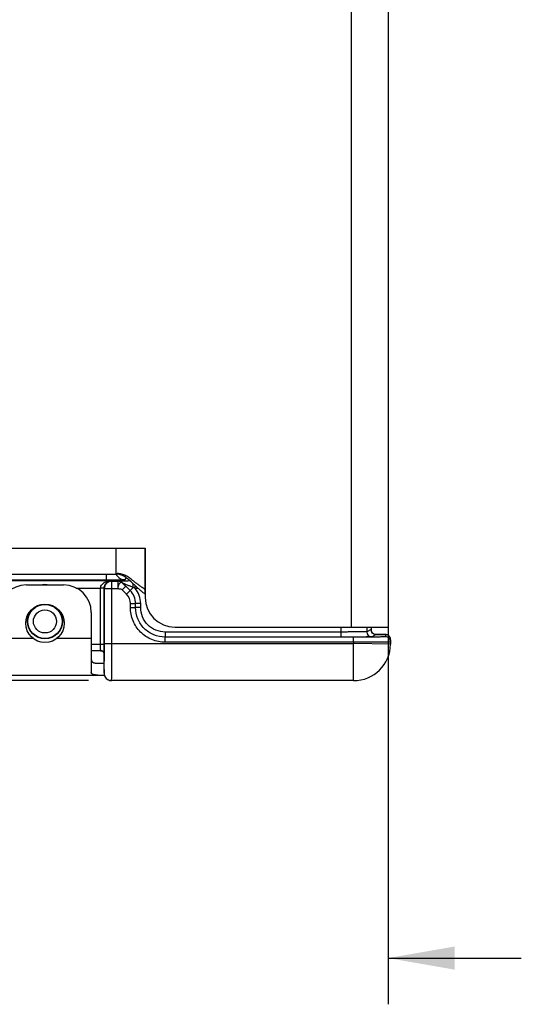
# Model space of a CAD drawing. Header units: inches. Extents: x 0 to 22, y 0 to 17.
# Tile 4 of 32: x 5.9 to 7.2, y 3.9 to 6.6. Entities that reach past the tile are written whole.
import ezdxf

# ---------------------------------------------------------------- set-up
doc = ezdxf.new("R2010")
doc.units = ezdxf.units.IN
doc.header["$LTSCALE"] = 1.21
doc.header["$MEASUREMENT"] = 0
doc.layers.get('0').update_dxf_attribs({"linetype": 'CONTINUOUS'})
for name, color, linetype in [('02___PRT_ALL_AXES', 7, 'CONTINUOUS'), ('03___PRT_ALL_CURVES', 7, 'CONTINUOUS'), ('DIMENSIONS', 7, 'CONTINUOUS'), ('FEATURES', 7, 'CONTINUOUS')]:
    doc.layers.add(name, color=color, linetype=linetype)
doc.styles.get("Standard").update_dxf_attribs({"font": 'txt', "width": 0.8})
doc.dimstyles.new('DIMSTYLE_1', dxfattribs={"dimtxt": 0.125, "dimasz": 0.18, "dimexe": 0.125, "dimexo": 0.0625, "dimgap": 0.0625, "dimtad": 0, "dimtih": 1, "dimtoh": 1, "dimzin": 4, "dimdsep": 46, "dimtxsty": 'STANDARD', "dimblk": '_FILLED', "dimblk1": '_FILLED', "dimblk2": '_FILLED', "dimcen": 0.09, "dimadec": 0, "dimazin": 0, "dimtp": 0.001, "dimtm": 0.001, "dimtfac": 1, "dimtofl": 0, "dimtmove": 0, "dimatfit": 3, "dimldrblk": '_FILLED', "dimfxl": 1, "dimtolj": 1, "dimtzin": 4, "dimarcsym": 0})

# ---------------------------------------------------------------- blocks, each defined once
blk = doc.blocks.new('_FILLED')
at = {"color": 0, "linetype": 'BYBLOCK'}
blk.add_solid([(0, 0), (-1, 0.174), (-1, -0.174)], dxfattribs=at)
blk = doc.blocks.new('*D0')
at = {"layer": 'DIMENSIONS', "color": 2, "linetype": 'CONTINUOUS'}
for p, q in [((6.0462, 8.2452), (3.0728, 8.2453)), ((3.1978, 8.2453), (3.1978, 7.1713)), ((3.1978, 5.8472), (3.1978, 6.9213)), ((3.8853, 5.8472), (3.0728, 5.8472))]:
    blk.add_line(p, q, dxfattribs=at)
at = {"layer": 'DIMENSIONS', "color": 2, "linetype": 'CONTINUOUS', "xscale": 0.18, "yscale": 0.18, "zscale": 0.18}
for p, rotation in [((3.1978, 8.2453), 90), ((3.1978, 5.8472), 269.9999045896)]:
    blk.add_blockref('_FILLED', p, dxfattribs=dict(at, rotation=rotation))
at = {"layer": 'DIMENSIONS', "color": 2, "linetype": 'CONTINUOUS', "insert": (3.1978, 7.1088), "char_height": 0.125, "width": 1.325, "attachment_point": 2, "line_spacing_factor": 0.9}
blk.add_mtext('2.398{\\Ftxt.shx;\\W1.000000;\\H0.125000; }[60.91]', dxfattribs=at)
blk = doc.blocks.new('*D1')
at = {"layer": 'DIMENSIONS', "color": 2, "linetype": 'CONTINUOUS'}
for p, q in [((3.8853, 5.8472), (3.0728, 5.8472)), ((3.1978, 5.8472), (3.1978, 5.4367)), ((3.1978, 4.7762), (3.1978, 5.1867)), ((6.0462, 4.7762), (3.0728, 4.7762))]:
    blk.add_line(p, q, dxfattribs=at)
at = {"layer": 'DIMENSIONS', "color": 2, "linetype": 'CONTINUOUS', "xscale": 0.18, "yscale": 0.18, "zscale": 0.18}
for p, rotation in [((3.1978, 5.8472), 90.0001114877), ((3.1978, 4.7762), 270)]:
    blk.add_blockref('_FILLED', p, dxfattribs=dict(at, rotation=rotation))
at = {"layer": 'DIMENSIONS', "color": 2, "linetype": 'CONTINUOUS', "insert": (3.1978, 5.3742), "char_height": 0.125, "width": 1.225, "attachment_point": 2, "line_spacing_factor": 0.9}
blk.add_mtext('1.071{\\Ftxt.shx;\\W1.000000;\\H0.125000; }[27.2]', dxfattribs=at)
blk = doc.blocks.new('*D2')
at = {"layer": 'DIMENSIONS', "color": 2, "linetype": 'CONTINUOUS'}
for p, q in [((6.8558, 6.4482), (6.8558, 3.9012)), ((5.7276, 4.8664), (5.7276, 3.9012)), ((5.7276, 4.0262), (5.3274, 4.0262)), ((6.8558, 4.0262), (7.2158, 4.0262))]:
    blk.add_line(p, q, dxfattribs=at)
at = {"layer": 'DIMENSIONS', "color": 2, "linetype": 'CONTINUOUS', "xscale": 0.18, "yscale": 0.18, "zscale": 0.18}
blk.add_blockref('_FILLED', (5.7276, 4.0262), dxfattribs=at)
at = {"layer": 'DIMENSIONS', "color": 2, "linetype": 'CONTINUOUS', "xscale": 0.18, "yscale": 0.18, "zscale": 0.18, "rotation": 180}
blk.add_blockref('_FILLED', (6.8558, 4.0262), dxfattribs=at)
at = {"layer": 'DIMENSIONS', "color": 2, "linetype": 'CONTINUOUS', "insert": (5.2649, 4.0887), "char_height": 0.125, "width": 1.325, "attachment_point": 3, "line_spacing_factor": 0.9}
blk.add_mtext('1.128{\\Ftxt.shx;\\W1.000000;\\H0.125000; }[28.66]', dxfattribs=at)
blk = doc.blocks.new('*D3')
at = {"layer": 'DIMENSIONS', "color": 2, "linetype": 'CONTINUOUS'}
for p, q in [((3.9478, 6.1391), (3.9478, 9.1202)), ((6.8628, 8.1973), (6.8628, 9.1202)), ((3.9478, 8.9952), (4.5803, 8.9952)), ((6.8628, 8.9952), (6.2303, 8.9952))]:
    blk.add_line(p, q, dxfattribs=at)
at = {"layer": 'DIMENSIONS', "color": 2, "linetype": 'CONTINUOUS', "xscale": 0.18, "yscale": 0.18, "zscale": 0.18, "rotation": 180}
blk.add_blockref('_FILLED', (3.9478, 8.9952), dxfattribs=at)
at = {"layer": 'DIMENSIONS', "color": 2, "linetype": 'CONTINUOUS', "xscale": 0.18, "yscale": 0.18, "zscale": 0.18}
blk.add_blockref('_FILLED', (6.8628, 8.9952), dxfattribs=at)
at = {"layer": 'DIMENSIONS', "color": 2, "linetype": 'CONTINUOUS', "insert": (5.4053, 9.0577), "char_height": 0.125, "width": 1.525, "attachment_point": 2, "line_spacing_factor": 0.9}
blk.add_mtext('(2.915{\\Ftxt.shx;\\W1.000000;\\H0.125000; }[74.04])', dxfattribs=at)

msp = doc.modelspace()

# ---------------------------------------------------------------- linework, layer by layer
at = {"color": 3, "linetype": 'CONTINUOUS'}
for p, q in [((6.7558, 8.1002), (6.7558, 4.9212)), ((6.8558, 8.1002), (6.8558, 4.9212)), ((4.2258, 5.1342), (6.1998, 5.1342)), ((6.1208, 5.0642), (6.1208, 5.1342)), ((6.1998, 5.1342), (6.1998, 5.0012)), ((4.2256, 5.0642), (6.1208, 5.0642)), ((6.2798, 4.9212), (6.8558, 4.9212))]:
    msp.add_line(p, q, dxfattribs=at)
at = {"color": 7, "linetype": 'CONTINUOUS'}
for p, q in [((6.0943, 5.0642), (6.0943, 5.048)), ((6.0943, 5.048), (4.2115, 5.048)), ((5.769, 5.0466), (6.1087, 5.0466)), ((6.1291, 5.0482), (6.0943, 5.048)), ((6.1087, 5.0466), (6.1094, 5.045)), ((6.1094, 5.045), (6.1254, 5.045)), ((6.1094, 4.8762), (6.1094, 5.045)), ((6.1291, 5.0446), (6.1254, 5.045)), ((6.1254, 5.045), (6.1254, 5.025)), ((6.1255, 5.045), (6.1254, 5.045)), ((6.1469, 5.0317), (6.1372, 5.0219)), ((6.1396, 5.0391), (6.1394, 5.0393)), ((6.159, 5.0198), (6.1396, 5.0392)), ((6.1396, 5.0392), (6.1396, 5.0391)), ((6.1396, 5.0391), (6.1469, 5.0317)), ((6.1443, 5.0489), (6.1492, 5.0538)), ((6.1588, 5.0197), (6.1469, 5.0317)), ((6.1723, 5.0256), (6.1723, 5.0333)), ((6.0135, 5.0266), (6.0789, 5.0266)), ((6.0889, 5.0264), (6.0789, 5.0266)), ((6.0889, 5.026), (6.0789, 5.026)), ((6.0789, 4.8742), (6.0789, 5.026)), ((6.0889, 5.026), (6.0894, 5.025)), ((6.0889, 4.8742), (6.0889, 5.026)), ((6.0894, 5.025), (6.1254, 5.025)), ((6.0894, 4.8762), (6.0894, 5.025)), ((6.1491, 5.01), (6.1372, 5.0219)), ((6.1491, 5.01), (6.1588, 5.0197)), ((6.159, 5.0198), (6.1588, 5.0197)), ((6.1671, 5.0279), (6.159, 5.0198)), ((6.1808, 5.0256), (6.1723, 5.0256)), ((6.1597, 4.9844), (6.1735, 4.9844)), ((6.1597, 4.9738), (6.1597, 4.9844)), ((6.1735, 4.9738), (6.1735, 4.9844)), ((6.1736, 4.9844), (6.1735, 4.9844)), ((6.1874, 4.9844), (6.1736, 4.9844)), ((6.1736, 4.9739), (6.1736, 4.9844)), ((6.1874, 4.9739), (6.1874, 4.9844)), ((6.1597, 4.9738), (6.1735, 4.9738)), ((6.1874, 4.9739), (6.1736, 4.9739)), ((6.7284, 4.9077), (6.2536, 4.9077)), ((6.2536, 4.9077), (6.2536, 4.8939)), ((6.7284, 4.9212), (6.7284, 4.8939)), ((6.7984, 4.9212), (6.7984, 4.9084)), ((6.8101, 4.9142), (6.7984, 4.9084)), ((6.8101, 4.9212), (6.8101, 4.9142)), ((6.8101, 4.9142), (6.8101, 4.9142)), ((6.8239, 4.9005), (6.8122, 4.8946)), ((6.8197, 4.9012), (6.8223, 4.9012)), ((6.8221, 4.9006), (6.8239, 4.9005)), ((6.8223, 4.9012), (6.8236, 4.9012)), ((6.849, 4.9007), (6.8489, 4.8946)), ((6.0889, 4.8742), (6.0538, 4.8742)), ((6.0787, 4.8577), (6.0789, 4.8742)), ((6.0887, 4.8479), (6.0889, 4.8742)), ((6.0894, 4.8762), (6.7626, 4.8762)), ((6.7626, 4.8938), (6.2535, 4.8938)), ((6.2535, 4.88), (6.2535, 4.8938)), ((6.7626, 4.88), (6.2535, 4.88)), ((6.7626, 4.88), (6.7626, 4.8938)), ((6.7708, 4.8938), (6.7626, 4.8938)), ((6.7626, 4.88), (6.7626, 4.8762)), ((6.8625, 4.8745), (6.7626, 4.8762)), ((6.7626, 4.7762), (6.7626, 4.8762)), ((6.7744, 4.894), (6.7627, 4.894)), ((6.8628, 4.8867), (6.8625, 4.8745)), ((6.0792, 4.8572), (6.0538, 4.8572)), ((6.0887, 4.8062), (6.0887, 4.8479)), ((6.0887, 4.8479), (6.0887, 4.8479)), ((6.0891, 4.8083), (6.0894, 4.8479)), ((6.0894, 4.8479), (6.0894, 4.8484)), ((6.0887, 4.7962), (6.0891, 4.8083)), ((6.0887, 4.8062), (6.0887, 4.7984)), ((6.0887, 4.8062), (6.0887, 4.8062)), ((6.0887, 4.8062), (6.0887, 4.7966)), ((6.0887, 4.7966), (6.0887, 4.7962)), ((6.1068, 4.7763), (6.1087, 4.7762)), ((6.7626, 4.7762), (6.1087, 4.7762))]:
    msp.add_line(p, q, dxfattribs=at)
for points in [[(6.8204, 4.9009), (6.8184, 4.9016), (6.8161, 4.9029), (6.8139, 4.9048), (6.8121, 4.9072), (6.8108, 4.91), (6.8102, 4.9133), (6.8101, 4.9142)], [(6.8415, 4.901), (6.8397, 4.901), (6.8377, 4.9011), (6.8355, 4.9011), (6.833, 4.9011), (6.8303, 4.9012), (6.8272, 4.9012), (6.824, 4.9012), (6.8195, 4.9012)], [(6.8222, 4.9006), (6.8223, 4.9006), (6.8222, 4.9006), (6.8217, 4.9007), (6.8204, 4.9009)], [(6.8457, 4.9009), (6.8444, 4.9009), (6.8431, 4.901), (6.8415, 4.901)], [(6.8548, 4.8994), (6.8522, 4.9003), (6.8506, 4.9006), (6.8498, 4.9007), (6.8491, 4.9008), (6.8484, 4.9008), (6.8476, 4.9008), (6.8467, 4.9009), (6.8457, 4.9009)], [(6.8628, 4.8867), (6.8623, 4.8903), (6.8606, 4.8944), (6.8579, 4.8974), (6.8548, 4.8994)], [(6.0792, 4.8572), (6.0813, 4.857), (6.0844, 4.8557), (6.087, 4.8532), (6.0884, 4.8501), (6.0887, 4.8479)], [(6.0884, 4.8501), (6.0885, 4.8501), (6.0887, 4.8479)], [(6.0887, 4.7984), (6.0887, 4.7971), (6.0887, 4.7962), (6.0888, 4.7951), (6.0889, 4.7939), (6.0891, 4.7927), (6.0893, 4.7914), (6.0897, 4.7901), (6.0902, 4.7888)], [(6.0902, 4.7888), (6.0907, 4.7876), (6.0914, 4.7863), (6.0922, 4.7851), (6.093, 4.7839), (6.094, 4.7828), (6.0951, 4.7817), (6.0962, 4.7807), (6.0975, 4.7797), (6.0988, 4.7789), (6.1003, 4.7781), (6.1018, 4.7775), (6.1034, 4.777), (6.1051, 4.7766), (6.1069, 4.7763), (6.1087, 4.7762)]]:
    msp.add_lwpolyline(points, dxfattribs=at)
for radius in [0.047, 0.0462, 0.0312]:
    msp.add_circle((5.9288, 4.9362), radius, dxfattribs=at)
for centre, radius, start, end in [((6.1443, 5.0739), 0.0251, 203.1697, 215.9905), ((6.1443, 5.0739), 0.025, 216.0025, 269.9802), ((5.9288, 4.9787), 0.057, 83.8513, 96.5501), ((6.1254, 5.0249), 0.0201, 76.0183, 89.9551), ((6.1178, 5.7479), 0.6997, 270.924, 271.4767), ((6.1089, 5.026), 0.03, 179.0082, 180.0006), ((6.1235, 4.9844), 0.0362, 0.0025, 44.9975), ((6.1235, 4.9844), 0.05, 0.0019, 44.9981), ((6.1236, 4.9844), 0.05, 359.9976, 45.0024), ((5.5436, 3.6203), 1.5395, 65.8972, 66.1104), ((6.1236, 4.9844), 0.0638, 0.0001, 40.1891), ((6.8122, 4.9084), 0.0138, 180.007, 269.986), ((6.8237, 4.9142), 0.0136, 200.7172, 204.9499), ((6.824, 4.9143), 0.0139, 205.0226, 224.1509), ((6.8238, 4.9142), 0.0137, 224.215, 226.8166), ((6.8238, 4.9141), 0.0136, 246.8537, 248.7874), ((6.8491, 4.8871), 0.0136, 66.6558, 68.4277), ((-2.4241, 4.8757), 8.5135, 359.81626, 0.00386), ((6.7626, 4.8762), 0.1, 270, 359), ((6.8489, 4.8808), 0.0138, 359.0011, 90.001), ((6.849, 4.8869), 0.0137, 40.7729, 46.5783), ((6.8489, 4.8869), 0.0139, 26.0729, 40.7488), ((6.8491, 4.887), 0.0137, 18.5434, 26.0324), ((6.0787, 4.8475), 0.0101, 80.0032, 89.8308), ((6.1089, 4.7963), 0.0201, 180.0564, 197.9164), ((6.1089, 4.7963), 0.0201, 198.0219, 215.7184), ((6.1088, 4.7963), 0.0201, 215.8279, 233.6696), ((6.1088, 4.7964), 0.0201, 233.7799, 251.6298), ((6.1088, 4.7964), 0.0201, 251.7401, 269.9402)]:
    msp.add_arc(centre, radius, start, end, dxfattribs=at)
at = {"color": 3, "linetype": 'CONTINUOUS'}
for centre, radius, start, end in [((5.9619, 4.826), 0.2952, 47.2843, 47.5127), ((5.8522, 4.7079), 0.4564, 46.6128, 47.2287), ((5.8322, 4.6184), 0.5432, 51.8919, 52.1309), ((5.4023, 4.071), 1.2393, 51.7154, 51.8689), ((6.2834, 5.1325), 0.1481, 232.6765, 235.6292), ((6.2798, 5.0012), 0.08, 180, 270)]:
    msp.add_arc(centre, radius, start, end, dxfattribs=at)
for points, knots in [([(6.1657, 5.0472), (6.1639, 5.0485), (6.1604, 5.0512), (6.1551, 5.055), (6.1498, 5.0584), (6.1444, 5.0612), (6.1388, 5.0634), (6.1331, 5.0649), (6.127, 5.0656), (6.1229, 5.0654), (6.1208, 5.0651)], [0, 0, 0, 0, 0.13582, 0.266818, 0.393143, 0.51538, 0.634743, 0.753246, 0.873774, 1, 1, 1, 1]), ([(6.1613, 5.0437), (6.1597, 5.0452), (6.1566, 5.0479), (6.1519, 5.0518), (6.1471, 5.0554), (6.1422, 5.0584), (6.1372, 5.0609), (6.132, 5.0628), (6.1265, 5.064), (6.1227, 5.0642), (6.1208, 5.0642)], [0, 0, 0, 0, 0.13681, 0.26877, 0.396043, 0.519152, 0.639123, 0.757597, 0.8769, 1, 1, 1, 1]), ([(6.1936, 5.0147), (6.191, 5.0167), (6.186, 5.0208), (6.1789, 5.0271), (6.1722, 5.0334), (6.1679, 5.0375), (6.1657, 5.0396)], [0, 0, 0, 0, 0.26237, 0.516713, 0.762799, 1, 1, 1, 1]), ([(6.1998, 5.0227), (6.1971, 5.0243), (6.1917, 5.0276), (6.1841, 5.0329), (6.177, 5.0383), (6.1724, 5.0419), (6.1701, 5.0437)], [0, 0, 0, 0, 0.262572, 0.516613, 0.762504, 1, 1, 1, 1])]:
    msp.add_open_spline(points, degree=3, knots=knots, dxfattribs=at)
at = {"color": 7, "linetype": 'CONTINUOUS'}
for points, knots in [([(6.0789, 5.0266), (6.079, 5.0284), (6.0798, 5.032), (6.0827, 5.0364), (6.0865, 5.0398), (6.0919, 5.0432), (6.0994, 5.0458), (6.1056, 5.0465), (6.1087, 5.0466)], [0, 0, 0, 0, 0.13989, 0.273569, 0.401252, 0.524809, 0.764492, 1, 1, 1, 1]), ([(6.0889, 5.026), (6.0889, 5.0279), (6.0894, 5.0313), (6.0917, 5.037), (6.096, 5.0422), (6.1022, 5.0457), (6.1066, 5.0465), (6.1087, 5.0466)], [0, 0, 0, 0, 0.174317, 0.33001, 0.585747, 0.801233, 1, 1, 1, 1]), ([(6.1094, 5.045), (6.1068, 5.045), (6.1016, 5.0439), (6.0949, 5.0395), (6.0905, 5.0328), (6.0894, 5.0276), (6.0894, 5.025)], [0, 0, 0, 0, 0.250039, 0.500019, 0.749987, 1, 1, 1, 1]), ([(6.1287, 5.0369), (6.1276, 5.0353), (6.126, 5.0314), (6.1254, 5.0272), (6.1254, 5.025)], [0, 0, 0, 0, 0.471809, 1, 1, 1, 1]), ([(6.159, 5.0456), (6.157, 5.0456), (6.1531, 5.0455), (6.1473, 5.0455), (6.1418, 5.0455), (6.1368, 5.0454), (6.133, 5.0453), (6.1304, 5.0453), (6.1287, 5.0452), (6.1274, 5.0452), (6.1265, 5.0451), (6.126, 5.0451), (6.1257, 5.0451), (6.1256, 5.045), (6.1255, 5.045), (6.1255, 5.045)], [0, 0, 0, 0, 0.179256, 0.352347, 0.516369, 0.667243, 0.799216, 0.855799, 0.904612, 0.944499, 0.974308, 0.98509, 0.992999, 0.997969, 1, 1, 1, 1]), ([(6.1359, 5.0411), (6.1353, 5.0412), (6.1339, 5.0412), (6.1311, 5.04), (6.1296, 5.0383), (6.1287, 5.0369)], [0, 0, 0, 0, 0.227085, 0.457718, 1, 1, 1, 1]), ([(6.1443, 5.0489), (6.1442, 5.0488), (6.144, 5.0488), (6.1435, 5.0487), (6.1428, 5.0487), (6.1414, 5.0486), (6.1391, 5.0485), (6.137, 5.0484), (6.1358, 5.0484)], [0, 0, 0, 0, 0.02366, 0.076732, 0.15946, 0.271514, 0.58131, 1, 1, 1, 1]), ([(6.1396, 5.0391), (6.1394, 5.0393), (6.1383, 5.0402), (6.137, 5.0408), (6.1359, 5.0411)], [0, 0, 0, 0, 0.224674, 1, 1, 1, 1]), ([(6.1671, 5.0279), (6.1644, 5.029), (6.1605, 5.0307), (6.1552, 5.0329), (6.1514, 5.0344), (6.1483, 5.0357), (6.1458, 5.0367), (6.1441, 5.0374), (6.1425, 5.0381), (6.1413, 5.0385), (6.1405, 5.0388), (6.14, 5.039), (6.1398, 5.0391), (6.1396, 5.0392), (6.1396, 5.0392)], [0, 0, 0, 0, 0.289594, 0.432556, 0.573199, 0.709816, 0.775531, 0.838514, 0.897016, 0.94826, 0.969224, 0.985633, 0.996308, 1, 1, 1, 1]), ([(6.1671, 5.0279), (6.1671, 5.0289), (6.167, 5.0326), (6.1668, 5.0363), (6.1665, 5.039)], [0, 0, 0, 0, 0.272538, 1, 1, 1, 1]), ([(6.1254, 5.025), (6.1265, 5.0249), (6.1305, 5.0248), (6.135, 5.024), (6.1372, 5.0219)], [0, 0, 0, 0, 0.260669, 1, 1, 1, 1]), ([(6.2535, 4.88), (6.2413, 4.88), (6.2166, 4.8849), (6.1854, 4.9058), (6.1646, 4.937), (6.1597, 4.9616), (6.1597, 4.9738)], [0, 0, 0, 0, 0.249965, 0.499994, 0.750026, 1, 1, 1, 1]), ([(6.2535, 4.8938), (6.2431, 4.8938), (6.222, 4.898), (6.1954, 4.9158), (6.1776, 4.9424), (6.1735, 4.9634), (6.1735, 4.9738)], [0, 0, 0, 0, 0.249965, 0.499994, 0.750026, 1, 1, 1, 1]), ([(6.2536, 4.8939), (6.2432, 4.8939), (6.2222, 4.898), (6.1956, 4.9158), (6.1778, 4.9424), (6.1736, 4.9635), (6.1736, 4.9739)], [0, 0, 0, 0, 0.249952, 0.499994, 0.750038, 1, 1, 1, 1]), ([(6.2536, 4.9077), (6.245, 4.9077), (6.2276, 4.9111), (6.2056, 4.9258), (6.1908, 4.9479), (6.1874, 4.9653), (6.1874, 4.9739)], [0, 0, 0, 0, 0.249952, 0.499994, 0.750038, 1, 1, 1, 1]), ([(6.7984, 4.9084), (6.7983, 4.9083), (6.7977, 4.9083), (6.7967, 4.9082), (6.7949, 4.9082), (6.7925, 4.9081), (6.7896, 4.908), (6.7845, 4.908), (6.7769, 4.9079), (6.7665, 4.9078), (6.7546, 4.9077), (6.7418, 4.9077), (6.7329, 4.9077), (6.7284, 4.9077)], [0, 0, 0, 0, 0.006474, 0.022253, 0.047226, 0.081166, 0.123762, 0.174613, 0.299092, 0.449922, 0.621419, 0.807112, 1, 1, 1, 1]), ([(6.8236, 4.9012), (6.8255, 4.9012), (6.8291, 4.9012), (6.8342, 4.9011), (6.8385, 4.901), (6.8421, 4.901), (6.8447, 4.9009), (6.8463, 4.9009), (6.8473, 4.9008), (6.848, 4.9008), (6.8485, 4.9008), (6.8488, 4.9007), (6.849, 4.9007), (6.849, 4.9007)], [0, 0, 0, 0, 0.224939, 0.42448, 0.59669, 0.739897, 0.852732, 0.897409, 0.934114, 0.962757, 0.983285, 0.995664, 1, 1, 1, 1]), ([(6.1087, 4.7762), (6.1088, 4.7762), (6.1088, 4.7765), (6.1088, 4.7768), (6.1088, 4.7774), (6.1089, 4.7782), (6.1089, 4.7793), (6.109, 4.7812), (6.109, 4.7842), (6.1091, 4.7883), (6.1091, 4.7934), (6.1092, 4.7992), (6.1092, 4.8058), (6.1093, 4.813), (6.1093, 4.8238), (6.1094, 4.8385), (6.1094, 4.857), (6.1094, 4.8697), (6.1094, 4.8762)], [0, 0, 0, 0, 0.001251, 0.004872, 0.010881, 0.019271, 0.030021, 0.043105, 0.076156, 0.11811, 0.168562, 0.227036, 0.292953, 0.365694, 0.444539, 0.617463, 0.805026, 1, 1, 1, 1]), ([(6.8627, 4.8806), (6.8627, 4.8805), (6.8624, 4.8805), (6.8621, 4.8805), (6.8615, 4.8804), (6.8607, 4.8804), (6.8596, 4.8804), (6.8577, 4.8803), (6.8547, 4.8803), (6.8506, 4.8802), (6.8455, 4.8802), (6.8397, 4.8801), (6.8331, 4.8801), (6.8259, 4.8801), (6.8151, 4.88), (6.8004, 4.88), (6.7819, 4.88), (6.7691, 4.88), (6.7626, 4.88)], [0, 0, 0, 0, 0.001264, 0.004896, 0.010917, 0.019316, 0.030076, 0.043172, 0.07624, 0.118203, 0.168663, 0.227131, 0.293042, 0.365764, 0.444592, 0.617471, 0.805016, 1, 1, 1, 1]), ([(6.8489, 4.8946), (6.8489, 4.8945), (6.8487, 4.8945), (6.8485, 4.8945), (6.848, 4.8945), (6.8474, 4.8944), (6.8465, 4.8944), (6.8451, 4.8943), (6.8428, 4.8943), (6.8396, 4.8942), (6.8358, 4.8942), (6.8313, 4.8941), (6.8242, 4.894), (6.8141, 4.894), (6.8008, 4.8939), (6.7861, 4.8938), (6.776, 4.8938), (6.7708, 4.8938)], [0, 0, 0, 0, 0.001262, 0.004816, 0.010697, 0.018897, 0.029404, 0.042197, 0.074523, 0.115608, 0.165103, 0.222585, 0.28757, 0.437767, 0.610587, 0.800149, 1, 1, 1, 1]), ([(6.8122, 4.8946), (6.8121, 4.8946), (6.8118, 4.8946), (6.8113, 4.8945), (6.8104, 4.8945), (6.8087, 4.8944), (6.8058, 4.8943), (6.8014, 4.8943), (6.796, 4.8942), (6.7896, 4.8941), (6.7823, 4.8941), (6.7771, 4.894), (6.7744, 4.894)], [0, 0, 0, 0, 0.006542, 0.021178, 0.0439, 0.074632, 0.159671, 0.275063, 0.419111, 0.589688, 0.784277, 1, 1, 1, 1]), ([(6.0792, 4.8572), (6.079, 4.8572), (6.0788, 4.8573), (6.0787, 4.8576), (6.0787, 4.8577)], [0, 0, 0, 0, 0.499881, 1, 1, 1, 1]), ([(6.0879, 4.8518), (6.0873, 4.8532), (6.0852, 4.8559), (6.0821, 4.8573), (6.0805, 4.8575)], [0, 0, 0, 0, 0.496659, 1, 1, 1, 1])]:
    msp.add_open_spline(points, degree=3, knots=knots, dxfattribs=at)
for points in [[(6.1394, 5.0393), (6.1366, 5.042), (6.1329, 5.0439), (6.1291, 5.0446)], [(6.1396, 5.0392), (6.1371, 5.0417), (6.1337, 5.0436), (6.1303, 5.0444)], [(6.8101, 4.9142), (6.8101, 4.9126), (6.8104, 4.9109), (6.811, 4.9093)], [(6.8145, 4.9042), (6.8156, 4.9031), (6.817, 4.9022), (6.8185, 4.9016)], [(6.8189, 4.9014), (6.8205, 4.9008), (6.8222, 4.9005), (6.8239, 4.9005)], [(6.8541, 4.8997), (6.8525, 4.9003), (6.8507, 4.9007), (6.849, 4.9007)], [(6.8585, 4.8969), (6.8573, 4.898), (6.8559, 4.8989), (6.8544, 4.8996)], [(6.8628, 4.8867), (6.8628, 4.8882), (6.8625, 4.8898), (6.862, 4.8913)], [(6.0887, 4.8479), (6.0887, 4.8492), (6.0884, 4.8506), (6.0879, 4.8518)]]:
    msp.add_open_spline(points, degree=3, dxfattribs=at)
at = {"layer": '02___PRT_ALL_AXES', "color": 7, "linetype": 'CONTINUOUS'}
for p, q in [((6.8101, 4.9212), (6.8101, 4.9142)), ((5.8038, 4.8912), (5.8956, 4.8912)), ((5.9621, 4.8912), (6.0538, 4.8912))]:
    msp.add_line(p, q, dxfattribs=at)
msp.add_circle((5.9288, 4.9312), 0.052, dxfattribs=at)
at = {"layer": '03___PRT_ALL_CURVES', "color": 40, "linetype": 'CONTINUOUS'}
for p, q in [((6.1208, 5.0642), (6.1208, 5.1342)), ((6.1998, 5.0102), (6.1998, 5.1342))]:
    msp.add_line(p, q, dxfattribs=at)
at = {"layer": 'FEATURES', "color": 7, "linetype": 'CONTINUOUS'}
for p, q in [((5.8788, 5.0352), (5.9788, 5.0352)), ((6.0538, 4.9602), (6.0538, 4.799)), ((6.072, 4.8232), (6.0887, 4.8232)), ((4.9628, 4.7912), (6.0894, 4.7912))]:
    msp.add_line(p, q, dxfattribs=at)
for centre, start, end in [((5.8788, 4.9602), 90, 180), ((5.9788, 4.9602), 0, 90)]:
    msp.add_arc(centre, 0.075, start, end, dxfattribs=at)
for points, knots in [([(6.0538, 4.8353), (6.0538, 4.8347), (6.0539, 4.8337), (6.0541, 4.8318), (6.0546, 4.83), (6.0554, 4.8284), (6.0562, 4.8274), (6.0571, 4.8265), (6.0582, 4.8257), (6.0594, 4.825), (6.0608, 4.8245), (6.0624, 4.8241), (6.064, 4.8237), (6.0659, 4.8235), (6.0685, 4.8233), (6.0706, 4.8232), (6.072, 4.8232)], [0, 0, 0, 0, 0.063299, 0.122764, 0.23164, 0.28277, 0.33305, 0.383742, 0.43611, 0.491278, 0.550125, 0.613272, 0.681079, 0.753709, 0.831174, 1, 1, 1, 1]), ([(6.072, 4.7912), (6.0706, 4.7912), (6.0686, 4.7913), (6.066, 4.7914), (6.0643, 4.7916), (6.0626, 4.7918), (6.0611, 4.792), (6.0597, 4.7924), (6.0585, 4.7928), (6.0574, 4.7933), (6.0564, 4.7938), (6.0556, 4.7945), (6.0549, 4.7952), (6.0544, 4.7961), (6.054, 4.7973), (6.0538, 4.7983), (6.0538, 4.799)], [0, 0, 0, 0, 0.187898, 0.274291, 0.355342, 0.430915, 0.500955, 0.56551, 0.624783, 0.679157, 0.729246, 0.775911, 0.820264, 0.863597, 0.907254, 1, 1, 1, 1])]:
    msp.add_open_spline(points, degree=3, knots=knots, dxfattribs=at)

# ---------------------------------------------------------------- dimensions: what is measured, and where the dimension line sits
at = {"layer": 'DIMENSIONS', "color": 2, "linetype": 'CONTINUOUS'}
dim = msp.add_linear_dim(base=(6.86276, 8.99525), p1=(3.94783, 6.07661), p2=(6.86276, 8.13484), text='(<>)', dimstyle='DIMSTYLE_1', dxfattribs=at)
dim.commit()
dim.dimension.update_dxf_attribs({"geometry": '*D3', "text_midpoint": (5.4053, 8.99525), "dimtype": 160})
for base, p1, p2, angle, picture, middle in [((3.1978, 5.8472), (6.1087, 8.2452), (3.9478, 5.8472), 270, '*D0', (3.1978, 7.0463)), ((5.7276, 4.0262), (6.8558, 6.5107), (5.7276, 4.9289), 180, '*D2', (4.6024, 4.0262)), ((3.1978, 5.8472), (6.1087, 4.7762), (3.9478, 5.8472), 90, '*D1', (3.1978, 5.3117))]:
    dim = msp.add_linear_dim(base=base, p1=p1, p2=p2, angle=angle, dimstyle='DIMSTYLE_1', dxfattribs=at)
    dim.commit()
    dim.dimension.update_dxf_attribs({"geometry": picture, "text_midpoint": middle, "dimtype": 160})

doc.saveas('drawing.dxf')
